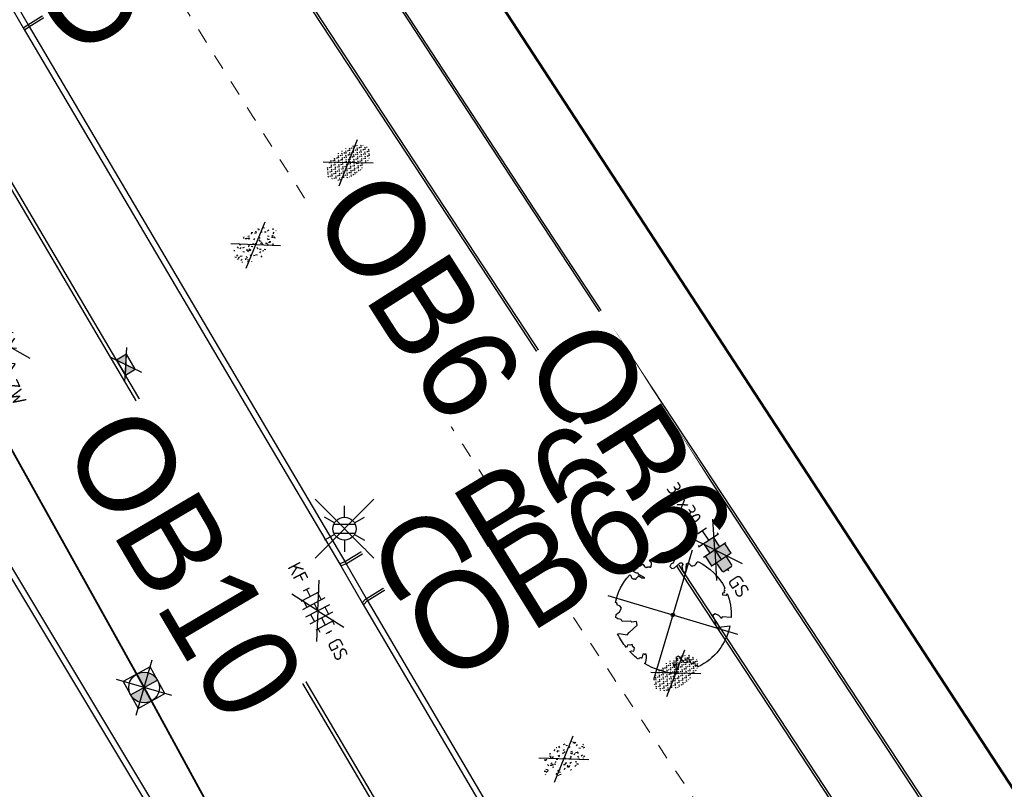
# Model space of a CAD drawing. Header units: metres. Extents: x 155090 to 155764, y 461362 to 461866.
# Tile 24 of 31: x 155275 to 155301, y 461634 to 461654. Entities that reach past the tile are written whole.
import ezdxf
from ezdxf.enums import TextEntityAlignment as Align

# ---------------------------------------------------------------- set-up
doc = ezdxf.new("R2018")
doc.units = ezdxf.units.M
doc.linetypes.add('ZZ-HIDDEN-SO', pattern=[4, 2, -2])
for name, color, linetype, lineweight in [('N-WE-KG-GRENS_WERK-GD', 7, 'XX-WERKGRENS', 50), ('N-WE-VH-KANTOPSLUITING-T18', 10, 'Continuous', 18), ('V-WE-GR-BEPLANTING-S-200', 90, 'Continuous', 25), ('V-WE-GR-BOOM-S', 90, 'Continuous', 25), ('V-WE-GR-GRAS-S-200', 60, 'Continuous', 25), ('V-WE-OV-LICHTMAST-S-200', 190, 'Continuous', 25), ('V-WE-RI-GWA_TRANSPORTLEIDING-G', 30, 'V-RI-GWA-SO', 35), ('V-WE-VH-KANTOPSLUITING_OPSLUITBAND_60X200-G', 150, 'V-VH-OPSLUITBAND-SO', 25), ('V-WE-VH-KANTOPSLUITING_TROTTOIRBAND_130X150-G', 210, 'V-VH-TROTTOIRBAND-SO', 25), ('V-WE-VH-KANTOPSLUITING_VOORKANTBAND-G', 50, 'Continuous', 25), ('V-WE-VH-MATERIAALGRENS-G', 7, 'ZZ-HIDDEN-SO', 18), ('V-WE-VH-VERHARDING_ASFALT-S-200', 7, 'Continuous', 25), ('V-WE-VH-VERHARDING_BETONSTRAATSTEEN-S-200', 7, 'Continuous', 25), ('V-WE-VH-VERHARDING_TEGEL-S-200', 7, 'Continuous', 25), ('V01-WE-VH-KANTOPSLUITING_OPSLUITBAND_100X200-G', 150, 'V-VH-OPSLUITBAND-SO', 25)]:
    doc.layers.add(name, color=color, linetype=linetype, lineweight=lineweight)
doc.layers.add('V-WE-RI-HWA_KOLK-S-200', color=150, linetype='Continuous', lineweight=25, true_color=0x007fff)
doc.layers.add('V-WE-RI-VWA_RIOOLPUT_INSPECTIEPUT-S-200', color=20, linetype='Continuous', lineweight=25, true_color=0xff3f00)
doc.styles.add('NLCS-ISO', font='NLCS-ISO.ttf')
doc.linetypes.add('V-RI-GWA-SO', pattern='A,3,[24,NLCS.SHX,S=1,R=0,X=0,Y=0],3,-3', length=9)
doc.linetypes.add('V-VH-OPSLUITBAND-SO', pattern='A,4,-2,2,-2,2,[24,NLCS.SHX,S=1,R=0,X=0,Y=0],2,-2,2,-2', length=20)
doc.linetypes.add('V-VH-TROTTOIRBAND-SO', pattern='A,2.5,[24,NLCS.SHX,S=1,R=0,X=0,Y=0],2.5,-2,2,-2,2,-2', length=15)
doc.linetypes.add('XX-WERKGRENS', pattern='A,0,[137,NLCS.SHX,S=0.5,R=0,X=0,Y=0],-30', length=30)

# ---------------------------------------------------------------- blocks, each defined once
blk = doc.blocks.new('V-SVH-ASFALT-SO')
for p, q in [((1.110223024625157e-16, -2.498001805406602e-16), (-4.895333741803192, 3.524372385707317)), ((-4.192327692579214, -1.937714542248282), (-1.413100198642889, 2.8760486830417)), ((0.4408159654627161, -2.965515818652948), (-2.759384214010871, 2.577393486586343)), ((-2.322655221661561, -2.69934682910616), (0.935399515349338, 2.943769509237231)), ((2.560160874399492, -2.636328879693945), (-0.6669796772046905, 2.953242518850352)), ((1.110223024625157e-16, -4.024558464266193e-16), (4.895333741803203, 3.524372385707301)), ((4.390260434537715, -1.80615430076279), (1.711139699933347, 2.834218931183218)), ((-5.509898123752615, -0.2198134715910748), (-4.307279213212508, 1.863183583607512)), ((-1.976815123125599, -2.77805593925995), (-4.553502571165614, 1.68489763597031)), ((-0.1715741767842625, -2.973565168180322), (2.989425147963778, 2.501446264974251)), ((2.291728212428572, -2.707000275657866), (4.738019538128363, 1.530100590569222)), ((5.495818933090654, 0.2789622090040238), (4.813984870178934, 1.459933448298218)), ((-3.33066907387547e-16, -2.498001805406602e-16), (-4.895333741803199, -3.524372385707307)), ((5.551115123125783e-16, -4.024558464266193e-16), (4.895333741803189, -3.524372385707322))]:
    blk.add_line(p, q)
at = {"style": 'NLCS-ISO'}
blk.add_attdef('KLEUR', text='', height=1.8, dxfattribs=at).set_placement((6.525, 0), align=Align.MIDDLE_LEFT)
at = {"style": 'NLCS-ISO', "flags": 1}
blk.add_attdef('FUNCTIE', text='', height=1.8, dxfattribs=at).set_placement((-1.83697019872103e-16, -3.975), align=Align.TOP_CENTER)
blk = doc.blocks.new('V-SVH-BSS_KEIFORMAAT_HALFST_KL-SO')
for p, q in [((0, 0), (-3.464101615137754, 2.000000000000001)), ((-2.099999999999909, -1.33561257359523), (-2.099999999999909, 1.33561257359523)), ((-1.049999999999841, -1.656152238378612), (-1.049999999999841, 1.656152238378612)), ((0, 0), (3.464101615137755, 2)), ((1.13686837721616e-13, -1.75), (1.13686837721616e-13, 1.75)), ((1.050000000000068, -1.65615223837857), (1.050000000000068, 1.65615223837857)), ((2.100000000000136, -1.335612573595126), (2.100000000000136, 1.335612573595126)), ((0, 0), (-3.464101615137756, -1.999999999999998)), ((-3.149999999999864, -0.4307692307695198), (-3.149999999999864, 0.4307692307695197)), ((-3.149999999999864, 0), (-2.099999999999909, 0)), ((-2.100000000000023, 1.049999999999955), (-1.050000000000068, 1.049999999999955)), ((-1.049999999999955, 0), (0, 0)), ((-1.13686837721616e-13, 1.049999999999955), (1.049999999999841, 1.049999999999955)), ((0, 0), (3.464101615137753, -2.000000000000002)), ((1.049999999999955, 0), (2.099999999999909, 0)), ((2.099999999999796, 1.049999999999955), (2.600000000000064, 1.049999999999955)), ((3.150000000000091, -0.4307692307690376), (3.150000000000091, 0.4307692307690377)), ((3.149999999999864, 0), (3.25, 0)), ((-2.100000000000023, -1.050000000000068), (-1.050000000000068, -1.050000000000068)), ((-1.13686837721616e-13, -1.050000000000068), (1.049999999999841, -1.050000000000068)), ((2.099999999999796, -1.050000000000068), (2.599999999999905, -1.050000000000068))]:
    blk.add_line(p, q)
at = {"style": 'NLCS-ISO'}
blk.add_attdef('FORMAAT', text='', height=1.8, dxfattribs=at).set_placement((-4.25, 3.306314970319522e-16), align=Align.MIDDLE_RIGHT)
blk.add_attdef('KLEUR', text='', height=1.8, dxfattribs=at).set_placement((4.25, 0), align=Align.MIDDLE_LEFT)
at = {"style": 'NLCS-ISO', "flags": 1}
blk.add_attdef('FUNCTIE', text='', height=1.8, dxfattribs=at).set_placement((-7.804418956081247e-16, -2.75), align=Align.TOP_CENTER)
blk = doc.blocks.new('V-SVH-TEGEL_300X300_DIK_HALFST_KL-SO')
h = blk.add_hatch(color=254)
h.dxf.hatch_style = 1
h.paths.add_polyline_path([(1.110223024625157e-15, 0.7500000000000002), (-1.499999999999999, 0.7500000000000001), (-1.499999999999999, -0.75), (1.221245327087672e-15, -0.7500000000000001)])
h.paths.add_polyline_path([(1.500000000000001, 1.5), (1.221245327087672e-15, 1.5), (1.221245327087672e-15, 0), (1.500000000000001, 0)])
h.paths.add_polyline_path([(1.500000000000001, 0), (1.221245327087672e-15, 0), (1.221245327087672e-15, -0.7500000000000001), (1.221245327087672e-15, -1.5), (1.500000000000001, -1.5)])
h.paths.add_polyline_path([(3.000000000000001, 0.6651924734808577), (2.921574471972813, 0.7500000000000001), (1.500000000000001, 0.75), (1.500000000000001, 0), (1.500000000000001, -0.7500000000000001), (2.921574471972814, -0.7500000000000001), (3.000000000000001, -0.6651924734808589)])
for p, q in [((0, 0), (-3.464101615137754, 2.000000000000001)), ((-1.674005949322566, 1.5), (-1.499999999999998, 1.5)), ((-1.499999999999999, -1.552460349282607), (-1.499999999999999, 1.552460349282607)), ((0, 0), (3.464101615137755, 2)), ((1.110223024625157e-15, -1.75), (1.110223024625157e-15, 1.75)), ((2.220446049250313e-15, 1.5), (1.500000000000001, 1.5)), ((1.500000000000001, -1.552460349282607), (1.500000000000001, 1.552460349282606)), ((0, 0), (-3.464101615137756, -1.999999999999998)), ((-2.999999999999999, -0.6730769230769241), (-2.999999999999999, 0.6730769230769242)), ((-2.999999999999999, 0), (-1.499999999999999, 0)), ((-1.499999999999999, 0.7500000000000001), (1.110223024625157e-15, 0.7500000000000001)), ((0, 0), (1.500000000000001, 0)), ((0, 0), (3.464101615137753, -2.000000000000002)), ((1.500000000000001, 0.7500000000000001), (2.936400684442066, 0.7500000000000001)), ((3, -0.6730769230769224), (3, 0.6730769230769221)), ((3, 0), (3.25, 0)), ((-1.5, -0.7500000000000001), (0, -0.7500000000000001)), ((1.499999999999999, -0.7500000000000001), (2.936400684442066, -0.7500000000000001)), ((-1.674005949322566, -1.5), (-1.499999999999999, -1.5)), ((1.110223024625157e-15, -1.5), (1.500000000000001, -1.5))]:
    blk.add_line(p, q)
at = {"style": 'NLCS-ISO'}
blk.add_attdef('FORMAAT', text='', height=1.8, dxfattribs=at).set_placement((-4.25, 3.214697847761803e-16), align=Align.MIDDLE_RIGHT)
blk.add_attdef('KLEUR', text='', height=1.8, dxfattribs=at).set_placement((4.25, -4.133182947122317e-16), align=Align.MIDDLE_LEFT)
at = {"style": 'NLCS-ISO', "flags": 1}
blk.add_attdef('FUNCTIE', text='', height=1.8, dxfattribs=at).set_placement((-4.890083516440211e-16, -2.75), align=Align.TOP_CENTER)
blk = doc.blocks.new('*U55')
at = {"lineweight": 30, "flags": 106}
blk.add_attdef('OB', text='', height=0.36, dxfattribs=at).set_placement((0, 0.1), align=Align.BOTTOM_CENTER)
blk = doc.blocks.new('*U74')
at = {"lineweight": 30, "flags": 106}
blk.add_attdef('OB', text='', height=0.36, dxfattribs=at).set_placement((0, 0.1), align=Align.BOTTOM_CENTER)
blk = doc.blocks.new('V-SGR-BEPLANTING_SOORT_01_KL-SO')
h = blk.add_hatch()
h.set_pattern_fill('AGR-BEPLANTING_SOORT_01', color=256, scale=0.1, pattern_type=2)
h.set_pattern_definition([(59.99999999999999, (0, 0), (-0.2886752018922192, 0.4999998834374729), [0.144338, -0.4330130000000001]), (120, (0, 0), (-0.5773502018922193, -1.165625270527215e-07), [0.144338, -0.433013]), (270, (0, 0), (0.288675, -0.5000000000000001), [0.125, -0.875])])
edge = h.paths.add_edge_path()
edge.add_ellipse((0, 0), major_axis=(3.25, -8.51819583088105e-16), ratio=0.5384615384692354, start_angle=0, end_angle=359.9999999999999)
for p, q in [((-2.662244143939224, -1.864123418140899), (2.662244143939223, 1.864123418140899)), ((2.662244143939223, -1.864123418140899), (-2.662244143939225, 1.864123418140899))]:
    blk.add_line(p, q)
at = {"style": 'NLCS-ISO'}
blk.add_attdef('TYPE', text='', height=1.8, dxfattribs=at).set_placement((4.25, -1.446759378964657e-15), align=Align.MIDDLE_LEFT)
blk = doc.blocks.new('V-SGR-GRAS_01_KL-SO')
h = blk.add_hatch()
h.set_pattern_fill('AGR-GRAS_01', color=256, scale=0.075, pattern_type=2)
h.set_pattern_definition([(0, (0, 0), (1.875, 1.875), [0.225, -1.5]), (45, (0.75, 0.375), (-0.2121320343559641, 3.500178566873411), [0.225, -1.5]), (29.99999999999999, (0.15, 0.225), (0.4264900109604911, 2.411297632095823), [0.225, -1.5]), (15, (0.6, 0.8999999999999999), (0.7230506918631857, 1.358426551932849), [0.225, -1.5]), (135, (0.3, 3.75), (-0.05303300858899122, -1.219759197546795), [0.225, -1.5]), (150, (2.25, 0.75), (0.4044228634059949, -1.099519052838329), [0.225, -1.5]), (165, (0.45, 0.075), (0.2689726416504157, -1.314402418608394), [0.225, -1.5]), (85, (0.75, 0.75), (-1.636270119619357, 1.950030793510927), [0.225, -1.5]), (99.99999999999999, (0, 0), (-2.085220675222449, 1.4600872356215), [0.225, -1.5])])
edge = h.paths.add_edge_path()
edge.add_ellipse((0, 0), major_axis=(-3.25, 1.642295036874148e-15), ratio=0.5384615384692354, start_angle=0, end_angle=359.9999999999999)
for p, q in [((-2.662244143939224, -1.864123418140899), (2.662244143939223, 1.864123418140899)), ((2.662244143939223, -1.864123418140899), (-2.662244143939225, 1.864123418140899))]:
    blk.add_line(p, q)
at = {"style": 'NLCS-ISO'}
blk.add_attdef('TYPE', text='', height=1.8, dxfattribs=at).set_placement((4.25, -1.446759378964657e-15), align=Align.MIDDLE_LEFT)
blk = doc.blocks.new('V-SRI-KOLK_STRAAT-SO')
h = blk.add_hatch(color=256)
h.dxf.hatch_style = 1
h.paths.add_polyline_path([(-1.125, 0), (-1.110223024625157e-16, 0.75), (-1.125, 1.5)])
h.paths.add_polyline_path([(1.125, 1.110223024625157e-16), (1.125, 1.5), (-1.110223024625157e-16, 0.7500000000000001)])
for p, q in [((-1.875, -0.5), (1.875, 2)), ((1.875, -0.5), (-1.875, 2)), ((-1.125, 0), (1.125, 1.5)), ((1.125, 0), (-1.125, 1.5))]:
    blk.add_line(p, q)
blk.add_lwpolyline([(-1.125, 0), (1.125, 0), (1.125, 1.5), (-1.125, 1.5)], close=True)
blk = doc.blocks.new('V-SGR-BOOM_05')
for p, q in [((-4.151471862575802, 4.151471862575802), (4.151471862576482, -4.151471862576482)), ((4.151471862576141, 4.151471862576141), (-4.151471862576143, -4.151471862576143))]:
    blk.add_line(p, q)
blk.add_lwpolyline([(0.4325246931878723, 4.711883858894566), (0.4412366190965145, 4.722067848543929), (0.4495406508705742, 4.730963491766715), (0.457499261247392, 4.738955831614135), (0.4651749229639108, 4.746429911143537), (0.4726301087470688, 4.753770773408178), (0.4799272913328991, 4.761363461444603), (0.4871289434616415, 4.769593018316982), (0.4942975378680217, 4.778844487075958), (0.5013792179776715, 4.78953650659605), (0.507854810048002, 4.802222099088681), (0.5130888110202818, 4.817487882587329), (0.5164457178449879, 4.835920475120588), (0.5172900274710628, 4.858106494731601), (0.5149862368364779, 4.884632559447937), (0.5088988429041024, 4.916085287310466), (0.4752610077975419, 5.034436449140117, -0.5293802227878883), (0.5290991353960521, 5.098767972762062, -0.08713876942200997), (2.218306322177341, 4.624671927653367, -0.3723405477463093), (2.284485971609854, 4.472597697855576), (2.353810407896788, 4.119139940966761), (2.180208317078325, 3.946086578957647), (1.99206671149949, 3.985480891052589), (1.766984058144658, 3.816663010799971), (1.853127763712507, 3.602310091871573), (2.086202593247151, 3.527331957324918), (2.711896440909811, 3.67116193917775), (2.864476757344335, 3.58686285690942), (2.849520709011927, 3.452573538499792), (2.706793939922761, 3.364669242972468), (2.577044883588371, 2.941253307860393), (2.743005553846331, 2.669806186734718), (3.167776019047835, 3.346672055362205, -0.5046405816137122), (3.406018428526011, 3.139734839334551, 0.3319483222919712), (3.543642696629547, 2.921146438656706, 0.282007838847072), (3.99290985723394, 3.003759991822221), (3.956968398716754, 2.985163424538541, -0.5121558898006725), (4.162740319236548, 2.983535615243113, -0.1607604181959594), (5.094490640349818, -0.05607239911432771), (4.977332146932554, -0.1690536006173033), (4.976312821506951, -0.2938416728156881), (4.8618704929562, -0.3148519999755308), (4.876229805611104, -0.4378637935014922), (4.698090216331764, -0.3805204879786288), (4.644143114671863, -0.5192137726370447), (4.863809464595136, -0.6652633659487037), (4.932503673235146, -0.7196641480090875), (5.053640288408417, -0.5992007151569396, -0.1063709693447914), (4.340554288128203, -2.610345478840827), (3.70529781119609, -2.2009414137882), (3.587571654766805, -2.281876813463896), (3.512459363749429, -1.944794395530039), (3.286149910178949, -1.67334727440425), (3.023546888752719, -1.675915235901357), (3.029665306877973, -1.990035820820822), (2.830389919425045, -2.677651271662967), (2.860626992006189, -2.808775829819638), (3.005150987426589, -2.829446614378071), (3.929857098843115, -3.182947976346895, -0.2362982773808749), (-0.2250862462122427, -5.013472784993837, 0.1596250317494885), (-0.3470448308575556, -4.770134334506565, 0.3508021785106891), (-0.3148115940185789, -4.527846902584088, -0.5046405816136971), (-0.6000098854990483, -4.392775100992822), (-0.530619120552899, -4.170222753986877), (-0.6474450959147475, -3.962362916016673), (-0.8016343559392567, -3.977834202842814), (-0.8248145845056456, -4.14384857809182), (-0.941790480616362, -4.211479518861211), (-1.080272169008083, -4.105602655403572), (-1.199847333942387, -3.474824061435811), (-1.291065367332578, -3.383747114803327), (-1.521968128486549, -3.390946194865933), (-1.586173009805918, -3.664879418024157), (-1.680264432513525, -3.694423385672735), (-1.769024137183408, -3.922911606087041), (-2.003269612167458, -3.79763926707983, 0.7335825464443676), (-1.917708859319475, -3.972704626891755, -0.8616245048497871), (-1.870123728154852, -4.127626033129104, 0.2799778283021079), (-2.04306959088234, -4.392508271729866), (-2.03586990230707, -4.402599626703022, -0.8270561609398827), (-2.207893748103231, -4.582742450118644, -0.1167741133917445), (-4.152188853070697, -2.556267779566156), (-4.114413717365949, -2.549202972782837), (-4.083543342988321, -2.540638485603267), (-4.058769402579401, -2.530881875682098), (-4.039283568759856, -2.520240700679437), (-4.02427751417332, -2.509022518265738), (-4.012942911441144, -2.497534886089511), (-4.004471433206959, -2.486085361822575), (-3.767567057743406, -2.183934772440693), (-3.762478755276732, -2.173394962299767), (-3.758320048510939, -2.163280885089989), (-3.754774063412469, -2.153365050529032), (-3.751523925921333, -2.143419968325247), (-3.748252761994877, -2.133218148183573), (-3.744643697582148, -2.12253209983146), (-3.740379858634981, -2.111134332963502), (-3.735144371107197, -2.09879735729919), (-3.7287288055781, -2.085363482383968), (-3.721358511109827, -2.070954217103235), (-3.713367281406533, -2.055760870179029), (-3.705088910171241, -2.03997475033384), (-3.696857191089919, -2.02378716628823), (-3.689005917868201, -2.007389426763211), (-3.681868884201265, -1.990972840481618), (-3.675779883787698, -1.974728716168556), (-3.671016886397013, -1.958854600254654), (-3.667634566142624, -1.943572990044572), (-3.665631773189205, -1.929112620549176), (-3.665007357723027, -1.915702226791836), (-3.665760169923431, -1.903570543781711), (-3.66788905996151, -1.892946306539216), (-3.671392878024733, -1.884058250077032), (-3.676270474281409, -1.877135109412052), (-3.682496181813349, -1.87228834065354), (-3.689946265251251, -1.869160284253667), (-3.698472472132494, -1.867276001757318), (-3.707926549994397, -1.86616055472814), (-3.718160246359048, -1.865339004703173), (-3.72902530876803, -1.864336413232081), (-3.740373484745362, -1.86267784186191), (-3.752056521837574, -1.859888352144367), (-3.763951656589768, -1.855601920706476), (-3.776038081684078, -1.849888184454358), (-3.788320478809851, -1.842925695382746), (-3.800803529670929, -1.834893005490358), (-3.813491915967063, -1.8259686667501), (-3.826390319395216, -1.816331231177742), (-3.839503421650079, -1.806159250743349), (-3.852835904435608, -1.795631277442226), (-3.866362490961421, -1.784873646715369), (-3.879938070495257, -1.773803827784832), (-3.893387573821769, -1.76228707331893), (-3.906535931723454, -1.750188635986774), (-4.149695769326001, -2.02842049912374), (-4.161716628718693, -2.014754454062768), (-4.172911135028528, -2.000102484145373), (-4.183104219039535, -1.984329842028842), (-4.192608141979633, -1.967625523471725), (-4.203684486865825, -1.951473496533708), (-4.219082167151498, -1.937681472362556), (-4.241550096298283, -1.928057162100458), (-4.273837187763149, -1.924408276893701), (-4.318692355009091, -1.928542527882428), (-4.378864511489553, -1.942267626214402), (-4.457102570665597, -1.96739128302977, -0.04099741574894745), (-4.791147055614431, -1.027236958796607), (-4.617442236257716, -1.057135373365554), (-4.462688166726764, -1.156360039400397), (-4.380222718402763, -1.081691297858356), (-4.281020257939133, -0.9269601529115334), (-4.376017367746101, -0.7817417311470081), (-4.322820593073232, -0.567248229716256), (-4.520005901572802, -0.551067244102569), (-4.652051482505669, -0.4231675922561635), (-4.89199676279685, -0.5800962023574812, -0.05814040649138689), (-4.988069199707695, 0.8291727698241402), (-4.851792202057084, 0.8021379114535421), (-4.298456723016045, 0.3639367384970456), (-4.059571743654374, 0.4468333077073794), (-3.128243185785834, 0.6926248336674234), (-3.048903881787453, 1.000164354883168), (-3.408870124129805, 1.143500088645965), (-3.464013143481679, 1.261371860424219), (-4.121257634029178, 1.583987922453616), (-4.135853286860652, 1.768685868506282), (-4.357977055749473, 1.956958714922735), (-4.448296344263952, 2.139788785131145), (-4.296559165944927, 2.378269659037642), (-3.957550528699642, 2.431343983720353), (-3.649608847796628, 2.632691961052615), (-3.646147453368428, 2.840191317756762), (-3.838176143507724, 3.066466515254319), (-3.787176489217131, 3.162116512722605), (-3.863200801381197, 3.31009734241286, -0.1342797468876), (-1.664191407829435, 4.834836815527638, -0.5417265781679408), (-1.596738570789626, 4.783170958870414), (-1.607648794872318, 4.639467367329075), (-1.605334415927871, 4.564777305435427), (-1.595180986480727, 4.507652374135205), (-1.578905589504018, 4.464963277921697), (-1.558225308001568, 4.433580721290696), (-1.534857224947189, 4.41037540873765), (-1.510518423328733, 4.392218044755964), (-1.486925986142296, 4.375979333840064), (-1.465438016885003, 4.359178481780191), (-1.44597670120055, 4.341928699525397), (-1.428105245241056, 4.324991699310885), (-1.411386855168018, 4.3091291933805), (-1.395384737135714, 4.295102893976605), (-1.379662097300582, 4.283674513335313), (-1.3637821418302, 4.275605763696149), (-1.347308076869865, 4.271658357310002), (-1.329896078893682, 4.272312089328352), (-1.3115742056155, 4.276919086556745), (-1.292463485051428, 4.284549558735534), (-1.272684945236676, 4.294273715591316), (-1.25235961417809, 4.305161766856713), (-1.231608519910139, 4.316283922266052), (-1.210552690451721, 4.326710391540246), (-1.189313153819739, 4.335511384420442), (-1.168017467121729, 4.342023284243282), (-1.146819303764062, 4.346647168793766), (-1.125878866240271, 4.350050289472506), (-1.105356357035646, 4.352899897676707), (-1.085411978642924, 4.355863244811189), (-1.066205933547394, 4.359607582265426), (-1.047898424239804, 4.364800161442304), (-1.030649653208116, 4.372108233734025), (-1.014588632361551, 4.38201337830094), (-0.9997196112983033, 4.394254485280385), (-0.9860156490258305, 4.40838477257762), (-0.9734498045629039, 4.423957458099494), (-0.9628477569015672, 4.324096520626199), (-0.940279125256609, 4.298315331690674), (-0.8338833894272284, 4.117847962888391), (-0.6106941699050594, 3.995871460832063), (-0.9268198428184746, 4.507921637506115), (-0.9210099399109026, 4.523481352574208), (-0.9169947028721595, 4.538581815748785), (-0.9151697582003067, 4.553389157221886), (-0.9159307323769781, 4.56806950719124), (-0.9196732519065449, 4.58278899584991), (-0.9267929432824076, 4.59771375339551), (-0.9376854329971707, 4.613009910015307), (-0.9526429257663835, 4.628990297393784), (-0.9715439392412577, 4.64655455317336), (-0.9941635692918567, 4.666749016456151), (-1.020276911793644, 4.690620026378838), (-1.049659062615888, 4.719213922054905), (-1.082085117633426, 4.753577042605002), (-1.117330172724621, 4.794755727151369), (-1.199269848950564, 4.900951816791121, -0.5431042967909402), (-1.17106461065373, 4.981224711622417, -0.04676559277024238), (-0.234242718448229, 5.117425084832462, -0.3851675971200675), (-0.1815216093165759, 5.074406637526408), (-0.1522898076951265, 4.88240583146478), (-0.1377666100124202, 4.822421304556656), (-0.1214819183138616, 4.780422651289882), (-0.1038292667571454, 4.753143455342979), (-0.08520218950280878, 4.737317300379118), (-0.06599422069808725, 4.729677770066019), (-0.04659889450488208, 4.72695844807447), (-0.02740974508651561, 4.725892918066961), (-0.008747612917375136, 4.723795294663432), (0.009357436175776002, 4.720301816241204), (0.02694803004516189, 4.715629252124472), (0.04406679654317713, 4.709994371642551), (0.06075636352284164, 4.703613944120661), (0.07705935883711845, 4.696704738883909), (0.09301841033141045, 4.68948352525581), (0.1086761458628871, 4.682167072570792), (0.1240417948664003, 4.674922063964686), (0.138990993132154, 4.66771483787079), (0.1533659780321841, 4.660461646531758), (0.1670089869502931, 4.653078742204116), (0.1797622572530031, 4.645482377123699), (0.1914680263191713, 4.637588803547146), (0.2019685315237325, 4.629314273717), (0.211106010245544, 4.620575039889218), (0.2188088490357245, 4.611358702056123), (0.2253500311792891, 4.601938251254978), (0.2310886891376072, 4.59265802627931), (0.236383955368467, 4.583862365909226), (0.2415949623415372, 4.575895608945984), (0.2470808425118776, 4.56910209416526), (0.2532007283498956, 4.563826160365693), (0.2603137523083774, 4.560412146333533), (0.2686849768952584, 4.559130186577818), (0.2782031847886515, 4.55995359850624), (0.2886630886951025, 4.562781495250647), (0.2998594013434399, 4.567512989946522), (0.31158683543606, 4.574047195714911), (0.3236401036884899, 4.582283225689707), (0.3358139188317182, 4.592120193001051), (0.3479029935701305, 4.603457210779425), (0.3597324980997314, 4.616146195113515), (0.3712494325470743, 4.629850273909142), (0.382431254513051, 4.644185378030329), (0.393255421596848, 4.658767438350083), (0.4036993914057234, 4.673212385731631), (0.4137406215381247, 4.687136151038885), (0.4233565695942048, 4.700154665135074)], format="xyb", close=True)
blk.add_circle((0, 0), 0.15)
blk = doc.blocks.new('V-SRI-PUT_VWA-SO')
h = blk.add_hatch(color=256)
h.dxf.hatch_style = 1
h.paths.add_polyline_path([(-2, 0, 0.4142135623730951), (0, -2), (0, 0)])
h.paths.add_polyline_path([(2, 0, 0.4142135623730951), (0, 2), (0, 0)])
for p, q in [((-2.651650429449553, -2.651650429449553), (2.651650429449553, 2.651650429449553)), ((2.651650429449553, -2.651650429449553), (-2.651650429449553, 2.651650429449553)), ((0, -2), (0, 2)), ((-2, 0), (2, 0))]:
    blk.add_line(p, q)
blk.add_lwpolyline([(-2, -2), (2, -2), (2, 2), (-2, 2)], close=True)
blk.add_circle((0, 0), 2)
blk = doc.blocks.new('V-SOV-LICHTMAST-SO')
for p, q in [((3.830794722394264, -3.830794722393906), (-3.830794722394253, 3.830794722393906)), ((-3.830794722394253, -3.830794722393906), (3.830794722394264, 3.830794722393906)), ((9.895807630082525e-10, 1.500000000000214), (1.979077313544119e-09, 3.000000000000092)), ((-1.299038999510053, 0.7500000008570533), (-2.598074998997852, 1.500000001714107)), ((1.299039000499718, 0.7499999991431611), (2.598075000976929, 1.499999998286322)), ((-1.299039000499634, -0.7499999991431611), (-2.598075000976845, -1.499999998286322)), ((1.299038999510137, -0.7500000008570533), (2.598074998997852, -1.500000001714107)), ((-9.895807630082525e-10, -1.500000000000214), (-1.978993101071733e-09, -3.000000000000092))]:
    blk.add_line(p, q)
at = {"flags": 128}
for points in [[(-1.377981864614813, 0.5925925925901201), (1.377981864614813, 0.5925925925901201)], [(-1.377981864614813, -0.5925925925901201), (1.377981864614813, -0.5925925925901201)]]:
    blk.add_lwpolyline(points, dxfattribs=at)
blk.add_circle((0, 0), 1.5)
at = {"style": 'NLCS-ISO'}
blk.add_attdef('TYPE', text='', height=1.8, dxfattribs=at).set_placement((1.979077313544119e-09, 3.000000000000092), align=Align.BOTTOM_CENTER)

msp = doc.modelspace()

# ---------------------------------------------------------------- linework, layer by layer
at = {"layer": 'N-WE-KG-GRENS_WERK-GD', "ltscale": 0.02, "flags": 128}
msp.add_lwpolyline([(155105.012505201, 461659.8719095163), (155118.8127069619, 461635.5159004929), (155126.8892930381, 461638.0460995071), (155124.2921810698, 461649.1906008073), (155170.6088375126, 461666.7669244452), (155218.1297835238, 461583.8301517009), (155167.7980947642, 461559.6856140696), (155178.5069738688, 461538.2540253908), (155186.4240588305, 461542.2100133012), (155185.211449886, 461545.6865840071), (155228.7645595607, 461565.9816822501), (155303.1273819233, 461423.7885661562), (155319.3060156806, 461445.6108919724), (155305.7107603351, 461469.4938556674), (155347.8882862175, 461488.9210100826), (155355.6250438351, 461465.681166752), (155372.3424723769, 461477.0379031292), (155355.3718961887, 461504.5990936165), (155385.6731912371, 461521.1057435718), (155404.4542636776, 461519.0292275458), (155405.4642908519, 461528.1644296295), (155392.3847647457, 461531.299116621), (155360.1116923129, 461595.5049771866), (155330.6669372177, 461580.4012743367), (155309.9033905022, 461612.4563392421), (155357.6207199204, 461640.5907272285), (155359.9118215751, 461638.0356507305), (155362.1900628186, 461639.1740362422), (155351.6859959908, 461656.0311094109), (155304.0327273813, 461629.4133332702), (155269.2240040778, 461682.7275281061), (155257.6600341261, 461700.4392879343), (155310.6603677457, 461717.018266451), (155299.7517721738, 461735.6369311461), (155212.0894734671, 461702.1271010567), (155199.9725198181, 461719.3951903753), (155183.6306945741, 461710.9197357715), (155193.2106534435, 461696.5373037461)], close=True, dxfattribs=at)
at = {"layer": 'V-WE-RI-GWA_TRANSPORTLEIDING-G', "ltscale": 0.2, "transparency": 33554648, "const_width": 0.05, "flags": 128}
msp.add_lwpolyline([(155357.19, 461490.28), (155343.9, 461515.07), (155333.2, 461535.53), (155322.21, 461555.52), (155311.75, 461575.24), (155300.86, 461595.46), (155278.49, 461636.5), (155267.46, 461656.32), (155256.08, 461675.77), (155240.2, 461702.87)], dxfattribs=at)
at = {"layer": 'V-WE-VH-KANTOPSLUITING_OPSLUITBAND_60X200-G', "ltscale": 0.2, "flags": 128}
for points in [[(155261.2144026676, 461672.983412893), (155262.1411628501, 461673.5473873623), (155269.6491759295, 461677.9229610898), (155269.6984445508, 461677.9516741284), (155270.5749299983, 461676.6094871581), (155274.1196979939, 461671.1812851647), (155288.6802808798, 461648.9254545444), (155299.9282629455, 461631.8428200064), (155304.7152623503, 461624.5547955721), (155305.5370320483, 461625.0388212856), (155317.2485501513, 461631.9560194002), (155314.9146479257, 461635.4916681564)], [(155275.3717689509, 461653.6406429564), (155275.4904659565, 461653.7173495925), (155278.6357600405, 461655.6901384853), (155280.9212958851, 461657.1154171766), (155287.2679493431, 461647.4578953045), (155289.8503730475, 461643.522066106), (155287.3449926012, 461641.9792554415), (155283.7332948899, 461639.7811829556), (155283.5933935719, 461639.723368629)], [(155284.2108469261, 461638.6636290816), (155284.2996501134, 461638.7572828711), (155287.8991856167, 461640.9887971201), (155290.4706573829, 461642.5452783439), (155297.6170554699, 461631.6668727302), (155295.1221348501, 461630.1426302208), (155290.897187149, 461627.5433752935), (155290.7774497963, 461627.4715251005)]]:
    msp.add_lwpolyline(points, dxfattribs=at)
at = {"layer": 'V-WE-VH-KANTOPSLUITING_TROTTOIRBAND_130X150-G', "ltscale": 0.2}
for points in [[(155243.0214729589, 461692.6807660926), (155246.0785477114, 461687.5069357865), (155260.4071522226, 461663.7047106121), (155266.2301230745, 461653.9905764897), (155268.7006754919, 461649.8920717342), (155274.9058404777, 461639.5617846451), (155284.9767780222, 461622.7642070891), (155291.007060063, 461612.8435221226)], [(155262.1791555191, 461671.3071597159), (155264.392038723, 461672.5529606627), (155267.3179400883, 461667.6162070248), (155274.9450566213, 461654.6786139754), (155275.4688442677, 461653.766494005), (155281.5641077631, 461643.4338742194), (155283.7459741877, 461639.7433363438), (155284.2970482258, 461638.7802011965), (155290.9375977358, 461627.4961544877), (155291.4485353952, 461626.6290107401), (155294.1080339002, 461622.1394778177), (155295.7345333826, 461619.3978317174), (155293.5745763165, 461618.0679968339)]]:
    msp.add_lwpolyline(points, dxfattribs=at)
at = {"layer": 'V-WE-VH-KANTOPSLUITING_VOORKANTBAND-G', "ltscale": 0.2, "flags": 128}
for points in [[(155243.150614, 461692.757072), (155246.207376, 461687.583771), (155260.535736, 461663.781952), (155266.358684, 461654.067856), (155268.829201, 461649.96941), (155275.034426, 461639.639023), (155285.105193, 461622.84173), (155291.135238, 461612.921435)], [(155269.679387, 461677.871122), (155270.524693, 461676.5766810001), (155274.069461, 461671.148479), (155288.63012, 461648.892532), (155299.878132, 461631.809852), (155304.696481, 461624.474099), (155305.567514, 461624.987141), (155317.333372, 461631.936434), (155314.9671740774, 461635.521007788)], [(155262.252742, 461671.17645), (155264.337794, 461672.3502850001), (155267.188812, 461667.539879), (155274.815405, 461654.603174), (155275.339203, 461653.691036), (155281.434912, 461643.357661), (155283.616309, 461639.667917), (155284.167308, 461638.704913), (155290.808322, 461627.420077), (155291.31939, 461626.552712), (155293.978978, 461622.0630279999), (155295.53024, 461619.4482029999), (155293.476202, 461618.18358)], [(155293.4762022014, 461618.1835794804), (155262.252742, 461671.17645)], [(155275.339203, 461653.691036), (155275.458241, 461653.767963), (155278.603945, 461655.741009), (155280.939261, 461657.1973310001), (155287.318091, 461647.490847), (155289.934413, 461643.503354), (155287.37632, 461641.928083), (155283.760512, 461639.727509), (155283.616309, 461639.667917)], [(155284.167308, 461638.704913), (155284.261446, 461638.804193), (155287.867843, 461641.039961), (155290.489056, 461642.62655), (155297.701245, 461631.647996), (155295.153495, 461630.091478), (155290.928344, 461627.492098), (155290.808322, 461627.420077)]]:
    msp.add_lwpolyline(points, dxfattribs=at)
at = {"layer": 'V-WE-VH-MATERIAALGRENS-G', "ltscale": 0.2, "flags": 128}
msp.add_lwpolyline([(155278.6358317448, 461655.6901834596, 0.00562156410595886), (155287.3434616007, 461641.9783236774)], format="xyb", dxfattribs=at)
msp.add_lwpolyline([(155287.8991856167, 461640.9887971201), (155295.1221348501, 461630.1426302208)], dxfattribs=at)
at = {"layer": 'V01-WE-VH-KANTOPSLUITING_OPSLUITBAND_100X200-G', "ltscale": 0.2, "flags": 128}
msp.add_lwpolyline([(155293.5623592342, 461618.2343433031), (155262.3388990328, 461671.2272138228)], dxfattribs=at)

# ---------------------------------------------------------------- block references
at = {"layer": 'N-WE-VH-KANTOPSLUITING-T18'}
ref = msp.add_blockref('*U55', (155275.3035570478, 461654.8989755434), dxfattribs=dict(at, rotation=31.32800458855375))
lines = msp.add_mtext('OB6', dxfattribs={"layer": '0', "insert": (155275.2515633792, 461654.9843960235), "char_height": 2.5, "attachment_point": 1, "rotation": 31.328004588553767, "bg_fill": 3, "box_fill_scale": 1, "bg_fill_color": 256, "bg_fill_transparency": 0})
ref.add_attrib('OB', '', (155275.2515633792, 461654.9843960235), dxfattribs={"flags": 60}).embed_mtext(lines)
ref = msp.add_blockref('*U55', (155284.8132404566, 461650.1647033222), dxfattribs=dict(at, rotation=302.5364046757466))
lines = msp.add_mtext('OB6', dxfattribs={"layer": '0', "insert": (155284.897545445, 461650.2184868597), "char_height": 2.5, "attachment_point": 1, "rotation": 302.5364046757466, "bg_fill": 3, "box_fill_scale": 1, "bg_fill_color": 256, "bg_fill_transparency": 0})
ref.add_attrib('OB', '', (155284.897545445, 461650.2184868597), dxfattribs={"flags": 32}).embed_mtext(lines)
ref = msp.add_blockref('*U55', (155290.3351727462, 461646.2841758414), dxfattribs=dict(at, rotation=302.2733758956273))
lines = msp.add_mtext('OB6', dxfattribs={"layer": '0', "insert": (155290.4197237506, 461646.3375717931), "char_height": 2.5, "attachment_point": 1, "rotation": 302.2733758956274, "bg_fill": 3, "box_fill_scale": 1, "bg_fill_color": 256, "bg_fill_transparency": 0})
ref.add_attrib('OB', '', (155290.4197237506, 461646.3375717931), dxfattribs={"flags": 12}).embed_mtext(lines)
ref = msp.add_blockref('*U74', (155278.3684161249, 461644.0217049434), dxfattribs=dict(at, rotation=300.5066409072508))
lines = msp.add_mtext('OB10', dxfattribs={"layer": '0', "insert": (155278.4545731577, 461644.0724687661), "char_height": 2.5, "attachment_point": 1, "rotation": 300.5066409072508, "bg_fill": 3, "box_fill_scale": 1, "bg_fill_color": 256, "bg_fill_transparency": 0})
ref.add_attrib('OB', '', (155278.4545731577, 461644.0724687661), dxfattribs={"flags": 42}).embed_mtext(lines)
ref = msp.add_blockref('*U55', (155284.1850252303, 461639.9858669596), dxfattribs=dict(at, rotation=31.3246158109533))
lines = msp.add_mtext('OB6', dxfattribs={"layer": '0', "insert": (155284.133036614, 461640.0712905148), "char_height": 2.5, "attachment_point": 1, "rotation": 31.32461581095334, "bg_fill": 3, "box_fill_scale": 1, "bg_fill_color": 256, "bg_fill_transparency": 0})
ref.add_attrib('OB', '', (155284.133036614, 461640.0712905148), dxfattribs={"flags": 56}).embed_mtext(lines)
ref = msp.add_blockref('*U55', (155285.0660334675, 461638.573515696), dxfattribs=dict(at, rotation=31.79663892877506))
lines = msp.add_mtext('OB6', dxfattribs={"layer": '0', "insert": (155285.0133428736, 461638.6585080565), "char_height": 2.5, "attachment_point": 1, "rotation": 31.79663892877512, "bg_fill": 3, "box_fill_scale": 1, "bg_fill_color": 256, "bg_fill_transparency": 0})
ref.add_attrib('OB', '', (155285.0133428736, 461638.6585080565), dxfattribs={"flags": 48}).embed_mtext(lines)
at = {"layer": 'V-WE-GR-BEPLANTING-S-200', "xscale": 0.2, "yscale": 0.2, "zscale": 0.2, "rotation": 33.58626659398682}
for p in [(155283.8079740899, 461650.176977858), (155292.3416725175, 461636.8734786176)]:
    msp.add_blockref('V-SGR-BEPLANTING_SOORT_01_KL-SO', p, dxfattribs=at)
at = {"layer": 'V-WE-GR-BOOM-S', "xscale": 0.3, "yscale": 0.3, "zscale": 0.3, "rotation": 28.36331444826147}
msp.add_blockref('V-SGR-BOOM_05', (155292.261886, 461638.3910090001), dxfattribs=at)
at = {"layer": 'V-WE-GR-GRAS-S-200', "xscale": 0.2, "yscale": 0.2, "zscale": 0.2, "rotation": 32.82288640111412}
for p in [(155281.3973062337, 461648.0343601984), (155289.4249819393, 461634.6373319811)]:
    msp.add_blockref('V-SGR-GRAS_01_KL-SO', p, dxfattribs=at)
at = {"layer": 'V-WE-OV-LICHTMAST-S-200', "xscale": 0.2, "yscale": 0.2, "zscale": 0.2}
msp.add_blockref('V-SOV-LICHTMAST-SO', (155283.7109375, 461640.6390125), dxfattribs=at)
at = {"layer": 'V-WE-RI-HWA_KOLK-S-200', "xscale": 0.2, "yscale": 0.2, "zscale": 0.2, "rotation": 300.5066409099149}
msp.add_blockref('V-SRI-KOLK_STRAAT-SO', (155277.8879352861, 461644.8371833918), dxfattribs=at)
at = {"layer": 'V-WE-RI-VWA_RIOOLPUT_INSPECTIEPUT-S-200', "xscale": 0.2, "yscale": 0.2, "zscale": 0.1, "rotation": 28.78189726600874}
msp.add_blockref('V-SRI-PUT_VWA-SO', (155278.49, 461636.5), dxfattribs=at)
at = {"layer": 'V-WE-VH-VERHARDING_ASFALT-S-200', "xscale": 0.2, "yscale": 0.2, "zscale": 0.2, "rotation": 294.6441250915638}
msp.add_blockref('V-SVH-ASFALT-SO', (155274.4615407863, 461645.6767488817), dxfattribs=at).add_auto_attribs({'KLEUR': 'ZW'})
at = {"layer": 'V-WE-VH-VERHARDING_BETONSTRAATSTEEN-S-200', "xscale": 0.2, "yscale": 0.2, "zscale": 0.2, "rotation": 297.5642625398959}
msp.add_blockref('V-SVH-BSS_KEIFORMAAT_HALFST_KL-SO', (155283.0144036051, 461638.502637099), dxfattribs=at).add_auto_attribs({'FORMAAT': 'KF', 'KLEUR': 'GS'})
at = {"layer": 'V-WE-VH-VERHARDING_TEGEL-S-200', "xscale": 0.2, "yscale": 0.2, "zscale": 0.2, "rotation": 303.4013250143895}
msp.add_blockref('V-SVH-TEGEL_300X300_DIK_HALFST_KL-SO', (155293.3564644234, 461640.0867035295), dxfattribs=at).add_auto_attribs({'FORMAAT': '30x30', 'KLEUR': 'GS'})

doc.saveas('drawing.dxf')
